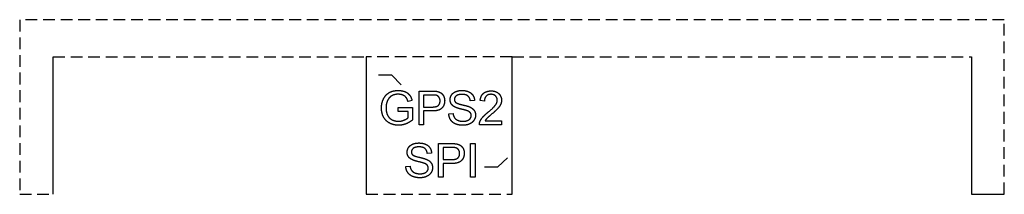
# Model space of a CAD drawing. Header units: millimetres. Extents: x -44.5 to -2.5, y -7.4 to 0.
import ezdxf

# ---------------------------------------------------------------- set-up
doc = ezdxf.new("R2010")
doc.units = ezdxf.units.MM
doc.linetypes.add('DASHED', pattern=[0.75, 0.5, -0.25])
doc.layers.get('0').update_dxf_attribs({"linetype": 'CONTINUOUS'})

msp = doc.modelspace()

# ---------------------------------------------------------------- linework, layer by layer
at = {"linetype": 'DASHED'}
for p, q in [((-2.5, 0), (-44.5, 0)), ((-44.5, 0), (-44.5, -7.424)), ((-2.5, -7.424), (-2.5, 0)), ((-43.075, -1.574), (-29.725, -1.574)), ((-23.5, -1.574), (-29.725, -1.574)), ((-29.725, -1.574), (-29.725, -7.424)), ((-23.5, -1.574), (-3.9, -1.574)), ((-23.5, -7.424), (-23.5, -1.574)), ((-44.5, -7.424), (-43.075, -7.424)), ((-29.725, -7.424), (-23.5, -7.424)), ((-29.725, -7.424), (-23.5, -7.424))]:
    msp.add_line(p, q, dxfattribs=at)
for p, q in [((-43.075, -7.424), (-43.075, -1.574)), ((-29.725, -1.574), (-29.725, -7.424)), ((-23.5, -7.424), (-23.5, -1.574)), ((-3.9, -1.574), (-3.9, -7.424)), ((-28.63, -2.361), (-29.196, -2.361)), ((-28.63, -2.361), (-28.23, -2.762)), ((-27.465, -4.464), (-27.465, -3.033)), ((-27.465, -3.033), (-26.925, -3.033)), ((-26.909, -3.202), (-27.275, -3.202)), ((-27.275, -3.202), (-27.275, -3.713)), ((-28.35, -3.735), (-27.744, -3.734)), ((-28.35, -3.903), (-28.35, -3.735)), ((-27.765, -3.433), (-27.936, -3.48)), ((-27.744, -3.734), (-27.744, -4.265)), ((-27.275, -3.713), (-26.905, -3.713)), ((-25.098, -3.436), (-25.28, -3.45)), ((-24.677, -3.459), (-24.857, -3.441)), ((-27.93, -3.903), (-28.35, -3.903)), ((-27.93, -4.169), (-27.93, -3.903)), ((-26.908, -3.882), (-27.275, -3.882)), ((-27.275, -3.882), (-27.275, -4.464)), ((-26.195, -4.004), (-26.016, -3.989)), ((-27.275, -4.464), (-27.465, -4.464)), ((-23.944, -4.464), (-24.89, -4.464)), ((-24.646, -4.295), (-23.944, -4.295)), ((-23.944, -4.295), (-23.944, -4.464)), ((-26.63, -6.699), (-26.63, -5.267)), ((-26.63, -5.267), (-26.09, -5.267)), ((-26.075, -5.436), (-26.441, -5.436)), ((-26.441, -5.436), (-26.441, -5.948)), ((-25.264, -6.699), (-25.264, -5.267)), ((-25.264, -5.267), (-25.075, -5.267)), ((-25.075, -5.267), (-25.075, -6.699)), ((-26.932, -5.67), (-27.114, -5.684)), ((-24.106, -6.259), (-23.691, -5.874)), ((-28.029, -6.239), (-27.85, -6.223)), ((-26.441, -5.948), (-26.071, -5.948)), ((-26.074, -6.117), (-26.441, -6.117)), ((-26.441, -6.117), (-26.441, -6.699)), ((-24.672, -6.259), (-24.106, -6.259)), ((-26.441, -6.699), (-26.63, -6.699)), ((-25.075, -6.699), (-25.264, -6.699)), ((-3.9, -7.424), (-2.5, -7.424))]:
    msp.add_line(p, q)
for points in [[(-28.981, -3.365), (-28.893, -3.184), (-28.729, -3.096)], [(-28.728, -3.314), (-28.786, -3.378), (-28.818, -3.456)], [(-28.729, -3.096), (-28.565, -3.008), (-28.351, -3.008)], [(-28.575, -3.21), (-28.67, -3.249), (-28.728, -3.314)], [(-28.35, -3.17), (-28.48, -3.17), (-28.575, -3.21)], [(-28.351, -3.008), (-28.196, -3.008), (-28.071, -3.059)], [(-28.153, -3.208), (-28.242, -3.17), (-28.35, -3.17)], [(-28.016, -3.308), (-28.064, -3.246), (-28.153, -3.208)], [(-28.071, -3.059), (-27.945, -3.109), (-27.874, -3.199)], [(-27.936, -3.48), (-27.969, -3.371), (-28.016, -3.308)], [(-27.874, -3.199), (-27.803, -3.289), (-27.765, -3.433)], [(-26.925, -3.033), (-26.782, -3.033), (-26.707, -3.046)], [(-26.732, -3.214), (-26.78, -3.202), (-26.909, -3.202)], [(-26.613, -3.299), (-26.658, -3.235), (-26.732, -3.214)], [(-26.707, -3.046), (-26.601, -3.064), (-26.53, -3.113)], [(-26.567, -3.453), (-26.567, -3.363), (-26.613, -3.299)], [(-26.53, -3.113), (-26.459, -3.163), (-26.415, -3.251)], [(-26.415, -3.251), (-26.372, -3.34), (-26.372, -3.447)], [(-26.14, -3.403), (-26.14, -3.294), (-26.079, -3.2)], [(-26.079, -3.2), (-26.017, -3.106), (-25.899, -3.057)], [(-25.879, -3.238), (-25.958, -3.301), (-25.958, -3.39)], [(-25.899, -3.057), (-25.781, -3.008), (-25.637, -3.008)], [(-25.629, -3.175), (-25.801, -3.175), (-25.879, -3.238)], [(-25.637, -3.008), (-25.477, -3.008), (-25.356, -3.06)], [(-25.379, -3.245), (-25.464, -3.175), (-25.629, -3.175)], [(-25.28, -3.45), (-25.295, -3.314), (-25.379, -3.245)], [(-25.356, -3.06), (-25.234, -3.111), (-25.169, -3.21)], [(-25.169, -3.21), (-25.103, -3.31), (-25.098, -3.436)], [(-24.857, -3.441), (-24.839, -3.239), (-24.718, -3.133)], [(-24.718, -3.133), (-24.596, -3.027), (-24.392, -3.027)], [(-24.599, -3.248), (-24.676, -3.325), (-24.677, -3.459)], [(-24.396, -3.172), (-24.523, -3.172), (-24.599, -3.248)], [(-24.201, -3.244), (-24.276, -3.172), (-24.396, -3.172)], [(-24.392, -3.027), (-24.186, -3.027), (-24.066, -3.141)], [(-24.127, -3.42), (-24.127, -3.316), (-24.201, -3.244)], [(-24.066, -3.141), (-23.946, -3.255), (-23.946, -3.424)], [(-29.068, -3.755), (-29.068, -3.546), (-28.981, -3.365)], [(-28.98, -4.137), (-29.068, -3.966), (-29.068, -3.755)], [(-28.818, -3.456), (-28.873, -3.588), (-28.873, -3.744)], [(-28.873, -3.744), (-28.873, -3.935), (-28.807, -4.064)], [(-26.488, -3.756), (-26.604, -3.882), (-26.908, -3.882)], [(-26.905, -3.713), (-26.721, -3.713), (-26.644, -3.645)], [(-26.644, -3.645), (-26.567, -3.577), (-26.567, -3.453)], [(-26.372, -3.447), (-26.372, -3.629), (-26.488, -3.756)], [(-26.09, -3.581), (-26.14, -3.501), (-26.14, -3.403)], [(-25.937, -3.714), (-26.04, -3.661), (-26.09, -3.581)], [(-25.958, -3.39), (-25.958, -3.467), (-25.902, -3.517)], [(-25.661, -3.804), (-25.858, -3.756), (-25.937, -3.714)], [(-25.902, -3.517), (-25.847, -3.567), (-25.617, -3.619)], [(-25.617, -3.619), (-25.386, -3.671), (-25.3, -3.71)], [(-25.3, -3.71), (-25.175, -3.768), (-25.115, -3.856)], [(-24.524, -3.935), (-24.291, -3.744), (-24.209, -3.632)], [(-24.098, -3.768), (-24.18, -3.86), (-24.369, -4.02)], [(-24.209, -3.632), (-24.127, -3.52), (-24.127, -3.42)], [(-23.981, -3.593), (-24.016, -3.676), (-24.098, -3.768)], [(-23.946, -3.424), (-23.946, -3.51), (-23.981, -3.593)], [(-28.72, -4.398), (-28.892, -4.308), (-28.98, -4.137)], [(-28.807, -4.064), (-28.741, -4.193), (-28.615, -4.255)], [(-28.107, -4.27), (-27.99, -4.223), (-27.93, -4.169)], [(-26.117, -4.262), (-26.191, -4.148), (-26.195, -4.004)], [(-26.016, -3.989), (-26.004, -4.096), (-25.957, -4.165)], [(-25.957, -4.165), (-25.911, -4.234), (-25.813, -4.276)], [(-25.406, -3.873), (-25.464, -3.851), (-25.661, -3.804)], [(-25.277, -3.958), (-25.316, -3.908), (-25.406, -3.873)], [(-25.402, -4.287), (-25.319, -4.254), (-25.279, -4.198)], [(-25.279, -4.198), (-25.238, -4.142), (-25.238, -4.076)], [(-25.238, -4.076), (-25.238, -4.008), (-25.277, -3.958)], [(-25.055, -4.06), (-25.055, -4.174), (-25.121, -4.275)], [(-25.115, -3.856), (-25.055, -3.945), (-25.055, -4.06)], [(-24.87, -4.342), (-24.834, -4.246), (-24.754, -4.152)], [(-24.754, -4.152), (-24.675, -4.058), (-24.524, -3.935)], [(-24.369, -4.02), (-24.527, -4.153), (-24.572, -4.2)], [(-28.337, -4.489), (-28.548, -4.489), (-28.72, -4.398)], [(-28.615, -4.255), (-28.489, -4.318), (-28.347, -4.318)], [(-28.347, -4.318), (-28.224, -4.318), (-28.107, -4.27)], [(-28.032, -4.433), (-28.18, -4.489), (-28.337, -4.489)], [(-27.744, -4.265), (-27.884, -4.376), (-28.032, -4.433)], [(-25.91, -4.432), (-26.042, -4.375), (-26.117, -4.262)], [(-25.585, -4.489), (-25.779, -4.489), (-25.91, -4.432)], [(-25.813, -4.276), (-25.716, -4.319), (-25.594, -4.319)], [(-25.594, -4.319), (-25.485, -4.319), (-25.402, -4.287)], [(-25.309, -4.433), (-25.431, -4.489), (-25.585, -4.489)], [(-25.121, -4.275), (-25.186, -4.376), (-25.309, -4.433)], [(-24.89, -4.464), (-24.892, -4.401), (-24.87, -4.342)], [(-24.572, -4.2), (-24.617, -4.248), (-24.646, -4.295)], [(-27.974, -5.637), (-27.974, -5.529), (-27.912, -5.435)], [(-27.912, -5.435), (-27.851, -5.34), (-27.733, -5.291)], [(-27.733, -5.291), (-27.615, -5.243), (-27.47, -5.243)], [(-27.462, -5.41), (-27.634, -5.41), (-27.713, -5.473)], [(-27.47, -5.243), (-27.311, -5.243), (-27.189, -5.294)], [(-27.213, -5.479), (-27.297, -5.41), (-27.462, -5.41)], [(-27.189, -5.294), (-27.068, -5.345), (-27.002, -5.445)], [(-27.002, -5.445), (-26.937, -5.544), (-26.932, -5.67)], [(-26.09, -5.267), (-25.948, -5.267), (-25.872, -5.281)], [(-25.898, -5.449), (-25.946, -5.436), (-26.075, -5.436)], [(-25.778, -5.533), (-25.824, -5.469), (-25.898, -5.449)], [(-25.872, -5.281), (-25.767, -5.298), (-25.696, -5.348)], [(-25.696, -5.348), (-25.624, -5.397), (-25.581, -5.486)], [(-27.924, -5.815), (-27.974, -5.736), (-27.974, -5.637)], [(-27.771, -5.949), (-27.873, -5.895), (-27.924, -5.815)], [(-27.713, -5.473), (-27.791, -5.536), (-27.791, -5.624)], [(-27.791, -5.624), (-27.791, -5.702), (-27.736, -5.751)], [(-27.736, -5.751), (-27.681, -5.801), (-27.45, -5.853)], [(-27.45, -5.853), (-27.219, -5.906), (-27.133, -5.945)], [(-27.114, -5.684), (-27.128, -5.548), (-27.213, -5.479)], [(-26.071, -5.948), (-25.887, -5.948), (-25.81, -5.879)], [(-25.81, -5.879), (-25.733, -5.811), (-25.733, -5.687)], [(-25.733, -5.687), (-25.733, -5.597), (-25.778, -5.533)], [(-25.537, -5.681), (-25.537, -5.864), (-25.654, -5.99)], [(-25.581, -5.486), (-25.537, -5.575), (-25.537, -5.681)], [(-27.95, -6.496), (-28.025, -6.382), (-28.029, -6.239)], [(-27.85, -6.223), (-27.837, -6.331), (-27.791, -6.399)], [(-27.494, -6.038), (-27.692, -5.991), (-27.771, -5.949)], [(-27.24, -6.108), (-27.297, -6.085), (-27.494, -6.038)], [(-27.111, -6.192), (-27.15, -6.142), (-27.24, -6.108)], [(-27.133, -5.945), (-27.008, -6.002), (-26.949, -6.091)], [(-27.072, -6.31), (-27.072, -6.243), (-27.111, -6.192)], [(-26.889, -6.294), (-26.889, -6.409), (-26.954, -6.51)], [(-26.949, -6.091), (-26.889, -6.179), (-26.889, -6.294)], [(-25.654, -5.99), (-25.77, -6.117), (-26.074, -6.117)], [(-27.744, -6.666), (-27.875, -6.61), (-27.95, -6.496)], [(-27.791, -6.399), (-27.744, -6.468), (-27.647, -6.511)], [(-27.418, -6.723), (-27.613, -6.723), (-27.744, -6.666)], [(-27.647, -6.511), (-27.549, -6.553), (-27.427, -6.553)], [(-27.427, -6.553), (-27.319, -6.553), (-27.236, -6.521)], [(-27.142, -6.667), (-27.265, -6.723), (-27.418, -6.723)], [(-27.236, -6.521), (-27.153, -6.489), (-27.112, -6.433)], [(-26.954, -6.51), (-27.02, -6.611), (-27.142, -6.667)], [(-27.112, -6.433), (-27.072, -6.376), (-27.072, -6.31)]]:
    msp.add_open_spline(points, degree=2)

doc.saveas('drawing.dxf')
